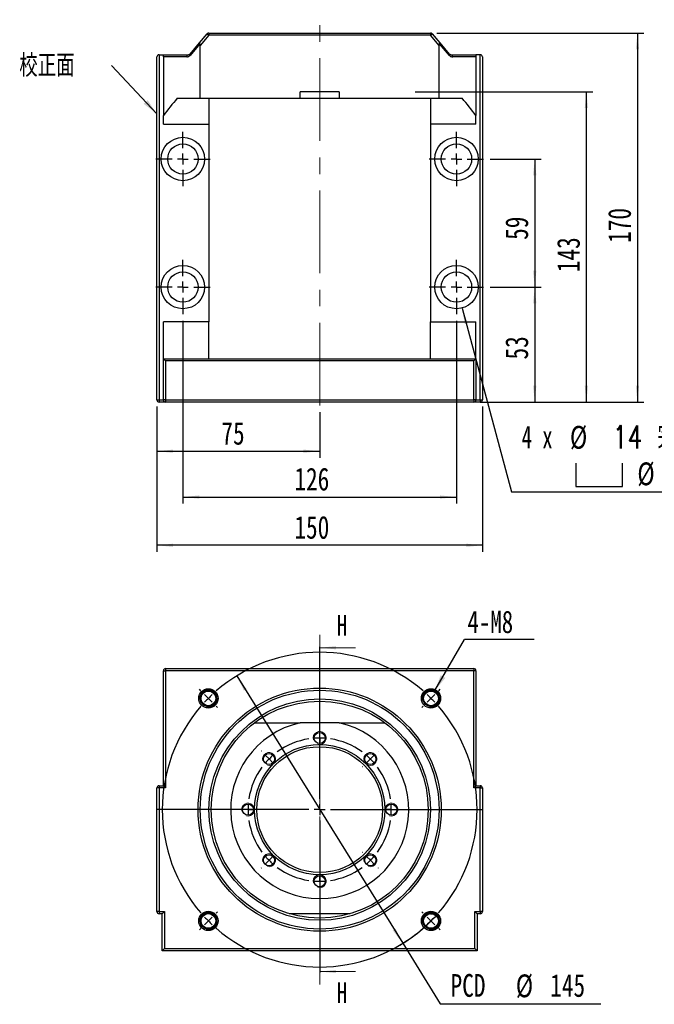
# Model space of a CAD drawing. Header units: millimetres. Extents: x 26 to 277, y 9 to 194.
# Tile 1 of 6: x 26 to 123, y 22 to 173. Entities that reach past the tile are written whole.
import ezdxf

# ---------------------------------------------------------------- set-up
doc = ezdxf.new("R2010")
doc.units = ezdxf.units.MM
doc.linetypes.add('CENTER', pattern=[10.16, 6.35, -1.27, 1.27, -1.27])
doc.linetypes.add('CENTERX2', pattern=[20.32, 12.7, -2.54, 2.54, -2.54])
doc.layers.add('FORMAT', color=7, linetype='Continuous')
doc.styles.add('SLDTEXTSTYLE0', font='TXT', dxfattribs={"width": 0.75})
doc.styles.add('SLDTEXTSTYLE1', font='TXT', dxfattribs={"width": 0.666667})
doc.styles.add('SLDTEXTSTYLE2', font='TXT', dxfattribs={"width": 0.75, "bigfont": 'bigfont'})
doc.dimstyles.new('SLDDIMSTYLE0', dxfattribs={"dimtxt": 3.5, "dimasz": 2.5, "dimexe": 0, "dimexo": 0.0625, "dimgap": 0.875, "dimtad": 0, "dimtih": 1, "dimtoh": 1, "dimlfac": 3, "dimrnd": 1e-09, "dimzin": 12, "dimdsep": 46, "dimtxsty": 'SLDTEXTSTYLE0', "dimsah": 1, "dimcen": 0, "dimadec": 0, "dimazin": 3, "dimtfac": 1, "dimtmove": 0, "dimatfit": 3, "dimfxl": 0, "dimfrac": 2, "dimtolj": 1, "dimtzin": 12, "dimarcsym": 0})
doc.dimstyles.new('SLDDIMSTYLE1', dxfattribs={"dimtxt": 0.18, "dimasz": 2.5, "dimexe": 0, "dimexo": 0.0625, "dimgap": 0, "dimtad": 0, "dimtih": 1, "dimtoh": 1, "dimdec": 0, "dimrnd": 1e-09, "dimzin": 0, "dimdsep": 46, "dimtxsty": 'Standard', "dimsah": 1, "dimcen": 0.09, "dimadec": 0, "dimazin": 0, "dimtfac": 2.5, "dimtdec": 0, "dimtofl": 0, "dimtmove": 0, "dimatfit": 3, "dimfxl": 0, "dimfrac": 2, "dimtolj": 1, "dimtzin": 0, "dimarcsym": 0})
doc.dimstyles.new('SLDDIMSTYLE2', dxfattribs={"dimtxt": 3.5, "dimasz": 2.5, "dimexe": 0, "dimexo": 0.0625, "dimgap": 0.875, "dimtad": 1, "dimlfac": 3, "dimrnd": 1e-09, "dimzin": 12, "dimdsep": 46, "dimtxsty": 'SLDTEXTSTYLE0', "dimsah": 1, "dimcen": 0.09, "dimadec": 0, "dimazin": 3, "dimtfac": 1, "dimtofl": 0, "dimtmove": 0, "dimatfit": 3, "dimfxl": 0, "dimfrac": 2, "dimtolj": 1, "dimtzin": 12, "dimarcsym": 0})
doc.dimstyles.new('SLDDIMSTYLE3', dxfattribs={"dimtxt": 3.5, "dimasz": 2.5, "dimexe": 0, "dimexo": 0.0625, "dimgap": 0.875, "dimtad": 0, "dimtih": 1, "dimtoh": 1, "dimdec": 6, "dimlfac": 3, "dimrnd": 1e-09, "dimzin": 12, "dimdsep": 46, "dimtxsty": 'SLDTEXTSTYLE0', "dimsah": 1, "dimcen": 0, "dimadec": 0, "dimazin": 3, "dimtfac": 1, "dimtofl": 0, "dimtmove": 0, "dimatfit": 3, "dimfxl": 0, "dimfrac": 2, "dimtolj": 1, "dimtzin": 12, "dimarcsym": 0})

# ---------------------------------------------------------------- blocks, each defined once
blk = doc.blocks.new('_D')
at = {"layer": 'FORMAT', "color": 7}
for p, q in [((58.99, 72.14), (84.48, 31.08)), ((84.48, 31.08), (90.24, 21.79)), ((90.24, 21.79), (114.89, 21.79))]:
    blk.add_line(p, q, dxfattribs=at)
blk.add_arc((71.73, 51.61), 24.17, 299.4591, 317.2909, dxfattribs=at)
for points in [[(58.99, 72.14), (60.09, 69.89), (60.52, 70.15)], [(84.48, 31.08), (83.37, 33.33), (82.94, 33.07)]]:
    blk.add_solid(points, dxfattribs=at)
at = {"layer": 'FORMAT', "color": 7, "char_height": 3.5, "attachment_point": 1, "style": 'SLDTEXTSTYLE0'}
for s, insert in [('PCD', (91.83, 26.36)), ('%%c', (101.85, 26.3)), ('145', (107.13, 26.36))]:
    blk.add_mtext(s, dxfattribs=dict(at, insert=insert))
blk = doc.blocks.new('SW_NOTE_0')
at = {"layer": 'FORMAT', "color": 0}
blk.add_line((10.7, 0), (0, 0), dxfattribs=at)
at = {"layer": 'FORMAT', "color": 0, "insert": (0.45, 4.43), "char_height": 3.44, "attachment_point": 1, "style": 'SLDTEXTSTYLE0'}
blk.add_mtext('4-M8', dxfattribs=at)
blk = doc.blocks.new('SW_CENTERMARKSYMBOL_0')
at = {"layer": 'FORMAT', "color": 0}
for p, q in [((17.09, -15.42), (17.09, 7.91)), ((-1.18, 1.18), (-1.39, 1.39)), ((0, 0), (-0.59, 0.59)), ((0, 0), (0.59, -0.59)), ((34.18, 0), (34.77, 0.59)), ((35.36, 1.18), (35.57, 1.39)), ((1.18, -1.18), (1.39, -1.39)), ((33, -1.18), (32.79, -1.39)), ((34.18, 0), (33.59, -0.59)), ((17.09, -4.42), (17.09, -4.41)), ((17.09, -6.09), (17.09, -5.26)), ((17.09, -6.09), (17.09, -6.92)), ((8.13, -8.13), (8.12, -8.12)), ((9.31, -9.31), (8.72, -8.72)), ((17.09, -7.76), (17.09, -7.77)), ((24.87, -9.31), (25.46, -8.72)), ((26.05, -8.13), (26.06, -8.12)), ((9.31, -9.31), (9.9, -9.9)), ((10.49, -10.49), (10.5, -10.5)), ((23.69, -10.49), (23.68, -10.5)), ((24.87, -9.31), (24.28, -9.9)), ((17.09, -17.09), (17.09, -16.26)), ((15.42, -17.09), (-7.91, -17.09)), ((4.42, -17.09), (4.41, -17.09)), ((6.09, -17.09), (5.26, -17.09)), ((6.09, -17.09), (6.92, -17.09)), ((7.76, -17.09), (7.77, -17.09)), ((17.09, -17.09), (16.26, -17.09)), ((17.09, -17.09), (17.09, -17.92)), ((17.09, -17.09), (17.92, -17.09)), ((18.76, -17.09), (42.09, -17.09)), ((26.42, -17.09), (26.41, -17.09)), ((28.09, -17.09), (27.26, -17.09)), ((28.09, -17.09), (28.92, -17.09)), ((29.76, -17.09), (29.77, -17.09)), ((17.09, -18.76), (17.09, -42.09)), ((10.49, -23.69), (10.5, -23.68)), ((23.69, -23.69), (23.68, -23.68)), ((9.31, -24.87), (8.72, -25.46)), ((9.31, -24.87), (9.9, -24.28)), ((24.87, -24.87), (24.28, -24.28)), ((24.87, -24.87), (25.46, -25.46)), ((8.13, -26.05), (8.12, -26.06)), ((17.09, -26.42), (17.09, -26.41)), ((26.05, -26.05), (26.06, -26.06)), ((17.09, -28.09), (17.09, -27.26)), ((17.09, -28.09), (17.09, -28.92)), ((17.09, -29.76), (17.09, -29.77)), ((1.18, -33), (1.39, -32.79)), ((33, -33), (32.79, -32.79)), ((0, -34.18), (-0.59, -34.77)), ((0, -34.18), (0.59, -33.59)), ((34.18, -34.18), (33.59, -33.59)), ((34.18, -34.18), (34.77, -34.77)), ((-1.18, -35.36), (-1.39, -35.57)), ((35.36, -35.36), (35.57, -35.57))]:
    blk.add_line(p, q, dxfattribs=at)
for radius, start, end in [(24.17, 48.9514, 131.0486), (24.17, 135, 136.9757), (24.17, 133.0243, 135), (24.17, 45, 46.9757), (24.17, 138.9514, 221.0486), (24.17, 43.0243, 45), (24.17, 318.9514, 41.0486), (11, 98.6812, 126.3188), (11, 90, 94.3406), (11, 85.6594, 90), (11, 53.6812, 81.3188), (11, 130.6594, 135), (11, 45, 49.3406), (11, 143.6812, 171.3188), (11, 135, 139.3406), (11, 40.6594, 45), (11, 8.6812, 36.3188), (11, 175.6594, 180), (11, 0, 4.3406), (11, 180, 184.3406), (11, 355.6594, 0), (11, 188.6812, 216.3188), (11, 323.6812, 351.3188), (11, 220.6594, 225), (11, 225, 229.3406), (11, 310.6594, 315), (11, 315, 319.3406), (11, 233.6812, 261.3188), (11, 278.6812, 306.3188), (11, 265.6594, 270), (11, 270, 274.3406), (24.17, 223.0243, 225), (24.17, 225, 226.9757), (24.17, 313.0243, 315), (24.17, 315, 316.9757), (24.17, 228.9514, 311.0486)]:
    blk.add_arc((17.09, -17.09), radius, start, end, dxfattribs=at)
blk = doc.blocks.new('_D_1')
at = {"layer": 'FORMAT', "color": 7}
for p, q in [((97.9, 131.87), (105.75, 131.87)), ((104.75, 131.87), (104.75, 114.21)), ((96.4, 114.21), (105.75, 114.21))]:
    blk.add_line(p, q, dxfattribs=at)
for points in [[(104.75, 131.87), (104.5, 129.37), (105, 129.37)], [(104.75, 114.21), (105, 116.71), (104.5, 116.71)]]:
    blk.add_solid(points, dxfattribs=at)
at = {"layer": 'FORMAT', "color": 7, "insert": (100.23, 120.75), "char_height": 3.5, "attachment_point": 1, "rotation": 90, "style": 'SLDTEXTSTYLE0'}
blk.add_mtext('53', dxfattribs=at)
blk = doc.blocks.new('_D_2')
at = {"layer": 'FORMAT', "color": 7}
for p, q in [((97.9, 151.54), (105.75, 151.54)), ((104.75, 151.54), (104.75, 131.87)), ((97.9, 131.87), (105.75, 131.87))]:
    blk.add_line(p, q, dxfattribs=at)
for points in [[(104.75, 151.54), (104.5, 149.04), (105, 149.04)], [(104.75, 131.87), (105, 134.37), (104.5, 134.37)]]:
    blk.add_solid(points, dxfattribs=at)
at = {"layer": 'FORMAT', "color": 7, "insert": (100.23, 139.12), "char_height": 3.5, "attachment_point": 1, "rotation": 90, "style": 'SLDTEXTSTYLE0'}
blk.add_mtext('59', dxfattribs=at)
blk = doc.blocks.new('_D_3')
at = {"layer": 'FORMAT', "color": 7}
for p, q in [((89.74, 170.87), (121.52, 170.87)), ((120.52, 170.87), (120.52, 114.21)), ((96.4, 114.21), (121.52, 114.21))]:
    blk.add_line(p, q, dxfattribs=at)
for points in [[(120.52, 170.87), (120.27, 168.37), (120.77, 168.37)], [(120.52, 114.21), (120.77, 116.71), (120.27, 116.71)]]:
    blk.add_solid(points, dxfattribs=at)
at = {"layer": 'FORMAT', "color": 7, "insert": (116.01, 138.66), "char_height": 3.5, "attachment_point": 1, "rotation": 90, "style": 'SLDTEXTSTYLE0'}
blk.add_mtext('170', dxfattribs=at)
blk = doc.blocks.new('_D_4')
at = {"layer": 'FORMAT', "color": 7}
for p, q in [((46.73, 113.54), (46.73, 105.66)), ((71.73, 112.67), (71.73, 105.66)), ((46.73, 106.66), (71.73, 106.66))]:
    blk.add_line(p, q, dxfattribs=at)
for points in [[(46.73, 106.66), (49.23, 106.41), (49.23, 106.91)], [(71.73, 106.66), (69.23, 106.91), (69.23, 106.41)]]:
    blk.add_solid(points, dxfattribs=at)
at = {"layer": 'FORMAT', "color": 7, "insert": (56.64, 111.17), "char_height": 3.5, "attachment_point": 1, "style": 'SLDTEXTSTYLE0'}
blk.add_mtext('75', dxfattribs=at)
blk = doc.blocks.new('_D_5')
at = {"layer": 'FORMAT', "color": 7}
for p, q in [((50.73, 126.71), (50.73, 98.62)), ((92.73, 126.71), (92.73, 98.62)), ((50.73, 99.62), (92.73, 99.62))]:
    blk.add_line(p, q, dxfattribs=at)
for points in [[(50.73, 99.62), (53.23, 99.37), (53.23, 99.87)], [(92.73, 99.62), (90.23, 99.87), (90.23, 99.37)]]:
    blk.add_solid(points, dxfattribs=at)
at = {"layer": 'FORMAT', "color": 7, "insert": (67.85, 104.13), "char_height": 3.5, "attachment_point": 1, "style": 'SLDTEXTSTYLE0'}
blk.add_mtext('126', dxfattribs=at)
blk = doc.blocks.new('_D_6')
at = {"layer": 'FORMAT', "color": 7}
for p, q in [((46.73, 113.54), (46.73, 91.21)), ((96.73, 113.54), (96.73, 91.21)), ((96.73, 92.21), (46.73, 92.21))]:
    blk.add_line(p, q, dxfattribs=at)
for points in [[(46.73, 92.21), (49.23, 91.96), (49.23, 92.46)], [(96.73, 92.21), (94.23, 92.46), (94.23, 91.96)]]:
    blk.add_solid(points, dxfattribs=at)
at = {"layer": 'FORMAT', "color": 7, "insert": (67.85, 96.72), "char_height": 3.5, "attachment_point": 1, "style": 'SLDTEXTSTYLE0'}
blk.add_mtext('150', dxfattribs=at)
blk = doc.blocks.new('SW_SYMBOL_HOLE_SPOT')
at = {"layer": 'FORMAT', "color": 0}
for p, q in [((0, 875), (0, 75)), ((1600, 75), (1600, 875)), ((0, 75), (1600, 75))]:
    blk.add_line(p, q, dxfattribs=at)
blk = doc.blocks.new('_D_7')
at = {"layer": 'FORMAT'}
for p, q in [((93.59, 128.65), (101.16, 100.43)), ((101.16, 100.43), (141.86, 100.43))]:
    blk.add_line(p, q, dxfattribs=at)
blk.add_solid([(93.59, 128.65), (94, 126.18), (94.48, 126.3)], dxfattribs=at)
at = {"layer": 'FORMAT', "xscale": 0.004470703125, "yscale": 0.004470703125, "zscale": 0.004470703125}
blk.add_blockref('SW_SYMBOL_HOLE_SPOT', (111.06, 100.91), dxfattribs=at)
at = {"layer": 'FORMAT', "char_height": 3.5, "attachment_point": 1}
for s, insert, style in [('4 x', (102.74, 110.6), 'SLDTEXTSTYLE1'), ('%%c', (110.16, 110.55), 'SLDTEXTSTYLE0'), ('14 \\M+18AAE\\M+19153\\M+18AD1\\M+190FA', (116.75, 110.6), 'SLDTEXTSTYLE2'), ('%%c', (120.51, 104.94), 'SLDTEXTSTYLE0'), ('20', (127.1, 104.99), 'SLDTEXTSTYLE0')]:
    blk.add_mtext(s, dxfattribs=dict(at, insert=insert, style=style))
blk = doc.blocks.new('_D_8')
at = {"layer": 'FORMAT', "color": 7}
for p, q in [((86.4, 161.87), (113.68, 161.87)), ((112.68, 114.21), (112.68, 161.87)), ((96.4, 114.21), (113.68, 114.21))]:
    blk.add_line(p, q, dxfattribs=at)
for points in [[(112.68, 161.87), (112.43, 159.37), (112.93, 159.37)], [(112.68, 114.21), (112.93, 116.71), (112.43, 116.71)]]:
    blk.add_solid(points, dxfattribs=at)
at = {"layer": 'FORMAT', "color": 7, "insert": (108.17, 134.16), "char_height": 3.5, "attachment_point": 1, "rotation": 90, "style": 'SLDTEXTSTYLE0'}
blk.add_mtext('143', dxfattribs=at)
blk = doc.blocks.new('SW_NOTE_1')
at = {"layer": 'FORMAT', "color": 0, "insert": (-14.14, 1.73), "char_height": 3.4396, "attachment_point": 1, "style": 'SLDTEXTSTYLE2'}
blk.add_mtext('\\M+18D5A\\M+190B3\\M+196CA', dxfattribs=at)
blk = doc.blocks.new('SW_CENTERMARKSYMBOL_1')
at = {"layer": 'FORMAT', "color": 0}
for p, q in [((0, 1.67), (0, 4.17)), ((-1.67, 0), (-4.17, 0)), ((0, 0), (-0.83, 0)), ((0, 0), (0, 0.83)), ((0, 0), (0, -0.83)), ((0, 0), (0.83, 0)), ((1.67, 0), (4.17, 0)), ((0, -1.67), (0, -4.17))]:
    blk.add_line(p, q, dxfattribs=at)
blk = doc.blocks.new('SW_CENTERMARKSYMBOL_2')
at = {"layer": 'FORMAT', "color": 0}
for p, q in [((0, 1.67), (0, 4.17)), ((-1.67, 0), (-4.17, 0)), ((0, 0), (-0.83, 0)), ((0, 0), (0, 0.83)), ((0, 0), (0, -0.83)), ((0, 0), (0.83, 0)), ((1.67, 0), (4.17, 0)), ((0, -1.67), (0, -4.17))]:
    blk.add_line(p, q, dxfattribs=at)
blk = doc.blocks.new('SW_CENTERMARKSYMBOL_3')
at = {"layer": 'FORMAT', "color": 0}
for p, q in [((0, 1.67), (0, 4.17)), ((-1.67, 0), (-4.17, 0)), ((0, 0), (-0.83, 0)), ((0, 0), (0, 0.83)), ((0, 0), (0, -0.83)), ((0, 0), (0.83, 0)), ((1.67, 0), (4.17, 0)), ((0, -1.67), (0, -4.17))]:
    blk.add_line(p, q, dxfattribs=at)
blk = doc.blocks.new('SW_CENTERMARKSYMBOL_4')
at = {"layer": 'FORMAT', "color": 0}
for p, q in [((0, 1.67), (0, 4.17)), ((-1.67, 0), (-4.17, 0)), ((0, 0), (-0.83, 0)), ((0, 0), (0, 0.83)), ((0, 0), (0, -0.83)), ((0, 0), (0.83, 0)), ((1.67, 0), (4.17, 0)), ((0, -1.67), (0, -4.17))]:
    blk.add_line(p, q, dxfattribs=at)

msp = doc.modelspace()

# ---------------------------------------------------------------- linework, layer by layer
at = {"color": 7, "linetype": 'Continuous', "lineweight": 25}
for p, q in [((51.82989013, 167.65880154), (53.29970129, 169.38765703)), ((53.29970129, 169.38765703), (54.4641077, 170.75728225)), ((54.71806689, 170.54137523), (53.39672515, 168.98715589)), ((54.4641077, 170.75728225), (54.71806689, 170.54137523)), ((54.71806689, 170.87470856), (88.74205007, 170.87470856)), ((54.71806689, 170.87470856), (54.71806689, 170.54137523)), ((88.74205007, 170.54137523), (54.71806689, 170.54137523)), ((88.74205007, 170.87470856), (88.74205007, 170.54137523)), ((88.74205007, 170.54137523), (88.99600926, 170.75728225)), ((90.06339181, 168.98715589), (88.74205007, 170.54137523)), ((88.99600926, 170.75728225), (90.16041568, 169.38765703)), ((90.16041568, 169.38765703), (91.63022683, 167.65880154)), ((53.34414831, 169.2275299), (51.8192908, 167.44289452)), ((53.39672515, 160.87470856), (53.39672515, 168.98715589)), ((90.06339181, 160.87470856), (90.06339181, 168.98715589)), ((91.64082617, 167.44289452), (90.11596865, 169.2275299)), ((46.73005848, 114.54137523), (46.73005848, 167.2080419)), ((47.06339181, 167.54137523), (47.06339181, 114.54137523)), ((47.06339181, 167.54137523), (47.73005848, 167.54137523)), ((47.73005848, 167.54137523), (51.57593095, 167.54137523)), ((47.73005848, 167.2080419), (47.73005848, 158.23886351)), ((51.30882007, 167.2080419), (47.73005848, 167.2080419)), ((91.88418602, 167.54137523), (95.73005848, 167.54137523)), ((95.73005848, 167.2080419), (92.15129689, 167.2080419)), ((96.39672515, 167.54137523), (95.73005848, 167.54137523)), ((95.73005848, 167.2080419), (95.73005848, 158.23886351)), ((96.39672515, 114.54137523), (96.39672515, 167.54137523)), ((96.73005848, 167.2080419), (96.73005848, 114.54137523)), ((74.73005848, 161.87470856), (68.73005848, 161.87470856)), ((68.73005848, 160.87470856), (68.73005848, 161.87470856)), ((74.73005848, 161.87470856), (74.73005848, 160.87470856)), ((49.86366394, 160.87470856), (53.39672515, 160.87470856)), ((53.39672515, 160.87470856), (68.73005848, 160.87470856)), ((54.73005848, 160.87470856), (54.73005848, 156.87470856)), ((68.73005848, 160.87470856), (74.73005848, 160.87470856)), ((74.73005848, 160.87470856), (90.06339181, 160.87470856)), ((88.73005848, 160.87470856), (88.73005848, 156.87470856)), ((90.06339181, 160.87470856), (93.59645302, 160.87470856)), ((47.73005848, 156.87470856), (47.73005848, 158.23886351)), ((95.73005848, 156.87470856), (95.73005848, 158.23886351)), ((47.73005848, 156.87470856), (54.73005848, 156.87470856)), ((54.73005848, 156.87470856), (54.73005848, 126.54137523)), ((95.73005848, 156.87470856), (88.73005848, 156.87470856)), ((88.73005848, 156.87470856), (88.73005848, 126.54137523)), ((54.73005848, 126.54137523), (47.73005848, 126.54137523)), ((47.73005848, 120.87470856), (47.73005848, 126.54137523)), ((54.73005848, 120.87470856), (54.73005848, 126.54137523)), ((88.73005848, 126.54137523), (95.73005848, 126.54137523)), ((88.73005848, 120.87470856), (88.73005848, 126.54137523)), ((95.73005848, 120.87470856), (95.73005848, 126.54137523)), ((47.73005848, 114.54137523), (47.73005848, 120.87470856)), ((47.73005848, 120.87470856), (48.06339181, 120.54137523)), ((47.73005848, 120.87470856), (95.73005848, 120.87470856)), ((48.06339181, 120.54137523), (48.06339181, 114.54137523)), ((95.39672515, 120.54137523), (48.06339181, 120.54137523)), ((95.73005848, 120.87470856), (95.39672515, 120.54137523)), ((95.39672515, 114.54137523), (95.39672515, 120.54137523)), ((95.73005848, 120.87470856), (95.73005848, 114.54137523)), ((46.73005848, 114.54137523), (47.06339181, 114.54137523)), ((47.06339181, 114.54137523), (47.73005848, 114.54137523)), ((47.06339181, 114.54137523), (47.06339181, 114.2080419)), ((48.06339181, 114.2080419), (47.06339181, 114.2080419)), ((48.06339181, 114.54137523), (47.73005848, 114.54137523)), ((48.06339181, 114.54137523), (95.39672515, 114.54137523)), ((48.06339181, 114.54137523), (48.06339181, 114.2080419)), ((95.39672515, 114.2080419), (48.06339181, 114.2080419)), ((95.73005848, 114.54137523), (95.39672515, 114.54137523)), ((95.39672515, 114.54137523), (95.39672515, 114.2080419)), ((96.39672515, 114.2080419), (95.39672515, 114.2080419)), ((95.73005848, 114.54137523), (96.39672515, 114.54137523)), ((96.39672515, 114.54137523), (96.73005848, 114.54137523)), ((96.39672515, 114.54137523), (96.39672515, 114.2080419)), ((47.73005848, 72.94288568), (48.06339181, 72.94288568)), ((47.73005848, 55.27621901), (47.73005848, 72.94288568)), ((48.06339181, 73.27621901), (48.06339181, 72.94288568)), ((48.06339181, 73.27621901), (95.39672515, 73.27621901)), ((48.06339181, 72.94288568), (48.06339181, 54.94288568)), ((95.39672515, 72.94288568), (48.06339181, 72.94288568)), ((95.39672515, 73.27621901), (95.39672515, 72.94288568)), ((95.39672515, 54.94288568), (95.39672515, 72.94288568)), ((95.73005848, 72.94288568), (95.39672515, 72.94288568)), ((95.73005848, 72.94288568), (95.73005848, 55.27621901)), ((61.73005848, 64.94288568), (68.73005848, 64.94288568)), ((74.73005848, 64.94288568), (68.73005848, 64.94288568)), ((74.73005848, 64.94288568), (81.73005848, 64.94288568)), ((46.73005848, 35.94288568), (46.73005848, 54.94288568)), ((47.06339181, 54.94288568), (46.73005848, 54.94288568)), ((47.06339181, 55.27621901), (47.06339181, 54.94288568)), ((47.06339181, 55.27621901), (47.73005848, 55.27621901)), ((47.06339181, 54.94288568), (47.06339181, 35.94288568)), ((48.06339181, 54.94288568), (47.06339181, 54.94288568)), ((47.73005848, 55.27621901), (48.06339181, 54.94288568)), ((95.73005848, 55.27621901), (95.39672515, 54.94288568)), ((96.39672515, 54.94288568), (95.39672515, 54.94288568)), ((95.73005848, 55.27621901), (96.39672515, 55.27621901)), ((96.39672515, 55.27621901), (96.39672515, 54.94288568)), ((96.39672515, 35.94288568), (96.39672515, 54.94288568)), ((96.39672515, 54.94288568), (96.73005848, 54.94288568)), ((96.73005848, 54.94288568), (96.73005848, 35.94288568)), ((47.06339181, 35.94288568), (46.73005848, 35.94288568)), ((47.06339181, 35.94288568), (47.06339181, 35.60955234)), ((47.06339181, 35.94288568), (47.89672515, 35.94288568)), ((47.56339181, 35.60955234), (47.06339181, 35.60955234)), ((47.89672515, 35.94288568), (47.56339181, 35.60955234)), ((47.56339181, 29.94288568), (47.56339181, 35.60955234)), ((47.89672515, 35.94288568), (47.89672515, 30.27621901)), ((54.73005848, 35.60955234), (54.32573374, 35.60955234)), ((54.73005848, 35.60955234), (54.73005848, 35.65101785)), ((54.95755547, 35.60955234), (54.73005848, 35.60955234)), ((76.39672515, 35.60955234), (67.06339181, 35.60955234)), ((88.73005848, 35.60955234), (88.5025615, 35.60955234)), ((88.73005848, 35.65101785), (88.73005848, 35.60955234)), ((88.73005848, 35.60955234), (89.13438322, 35.60955234)), ((95.56339181, 35.94288568), (96.39672515, 35.94288568)), ((95.56339181, 30.27621901), (95.56339181, 35.94288568)), ((95.56339181, 35.94288568), (95.89672515, 35.60955234)), ((96.39672515, 35.60955234), (95.89672515, 35.60955234)), ((95.89672515, 35.60955234), (95.89672515, 29.94288568)), ((96.39672515, 35.94288568), (96.39672515, 35.60955234)), ((96.73005848, 35.94288568), (96.39672515, 35.94288568)), ((47.89672515, 30.27621901), (47.56339181, 29.94288568)), ((47.89672515, 30.27621901), (95.56339181, 30.27621901)), ((95.56339181, 30.27621901), (95.89672515, 29.94288568)), ((95.89672515, 29.94288568), (47.56339181, 29.94288568))]:
    msp.add_line(p, q, dxfattribs=at)
at = {"color": 7, "linetype": 'CENTER', "lineweight": 18}
msp.add_line((71.73005848, 78.47621901), (71.73005848, 24.74288568), dxfattribs=at)
at = {"color": 7, "linetype": 'Continuous', "lineweight": 18}
for p, q in [((77.23005848, 76.47621901), (71.73005848, 76.47621901)), ((77.23005848, 26.74288568), (71.73005848, 26.74288568))]:
    msp.add_line(p, q, dxfattribs=at)
at = {"color": 7, "linetype": 'Continuous', "lineweight": 25}
for centre, radius in [((50.73005848, 151.54137523), 3.33333333), ((92.73005848, 151.54137523), 3.33333333), ((50.73005848, 151.54137523), 2.33333333), ((92.73005848, 151.54137523), 2.33333333), ((50.73005848, 131.87470856), 3.33333333), ((92.73005848, 131.87470856), 3.33333333), ((50.73005848, 131.87470856), 2.33333333), ((92.73005848, 131.87470856), 2.33333333), ((71.73005848, 51.60955234), 18.66666667), ((54.6416446, 68.69796622), 1.47973785), ((71.73005848, 51.60955234), 18.33333333), ((54.6416446, 68.69796622), 1.24403559), ((54.6416446, 68.69796622), 1.13333333), ((88.81847236, 68.69796622), 1.47973785), ((88.81847236, 68.69796622), 1.24403559), ((88.81847236, 68.69796622), 1.13333333), ((71.73005848, 51.60955234), 17), ((71.73005848, 51.60955234), 16.66666667), ((71.73005848, 62.60955234), 0.85), ((71.73005848, 51.60955234), 10), ((71.73005848, 51.60955234), 9.66666667), ((63.95188389, 59.38772694), 0.85), ((79.50823307, 59.38772694), 0.85), ((60.73005848, 51.60955234), 0.85), ((82.73005848, 51.60955234), 0.85), ((63.95188389, 43.83137775), 0.85), ((79.50823307, 43.83137775), 0.85), ((71.73005848, 40.60955234), 0.85), ((54.6416446, 34.52113847), 1.47973785), ((54.6416446, 34.52113847), 1.24403559), ((54.6416446, 34.52113847), 1.13333333), ((88.81847236, 34.52113847), 1.47973785), ((88.81847236, 34.52113847), 1.24403559), ((88.81847236, 34.52113847), 1.13333333)]:
    msp.add_circle(centre, radius, dxfattribs=at)
for centre, radius, start, end in [((54.71806689, 170.54137523), 0.33333333, 90, 139.63), ((88.74205007, 170.54137523), 0.33333333, 40.37, 90), ((47.06339181, 167.2080419), 0.33333333, 90, 180), ((51.61314666, 167.23786406), 0.3057843, 96.9905584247, 185.5967711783), ((51.99808332, 167.54233089), 0.20458338, 145.2981209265, 209.080848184), ((91.46203364, 167.54233089), 0.20458338, 330.919151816, 34.7018790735), ((91.8469703, 167.23786406), 0.3057843, 354.4032288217, 83.0094415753), ((96.39672515, 167.2080419), 0.33333333, 0, 90), ((47.06339181, 114.54137523), 0.33333333, 180, 270), ((48.06339181, 114.54137523), 0.33333333, 180, 270), ((95.39672515, 114.54137523), 0.33333333, 270, 0), ((96.39672515, 114.54137523), 0.33333333, 270, 0), ((48.06339181, 72.94288568), 0.33333333, 90, 180), ((95.39672515, 72.94288568), 0.33333333, 0, 90), ((71.73005848, 51.60955234), 13.66666667, 102.6803834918, 77.3196165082), ((47.06339181, 54.94288568), 0.33333333, 90, 180), ((96.39672515, 54.94288568), 0.33333333, 0, 90), ((47.06339181, 35.94288568), 0.33333333, 180, 270), ((96.39672515, 35.94288568), 0.33333333, 270, 0)]:
    msp.add_arc(centre, radius, start, end, dxfattribs=at)
at = {"color": 7, "linetype": 'Continuous', "lineweight": 18}
for centre, radius in [((54.6416446, 68.69796622), 1.33333333), ((88.81847236, 68.69796622), 1.33333333), ((71.73005848, 62.60955234), 1), ((63.95188389, 59.38772694), 1), ((79.50823307, 59.38772694), 1), ((60.73005848, 51.60955234), 1), ((82.73005848, 51.60955234), 1), ((63.95188389, 43.83137775), 1), ((79.50823307, 43.83137775), 1), ((71.73005848, 40.60955234), 1), ((54.6416446, 34.52113847), 1.33333333), ((88.81847236, 34.52113847), 1.33333333)]:
    msp.add_arc(centre, radius, 255, 195, dxfattribs=at)
at = {"color": 7, "linetype": 'Continuous', "lineweight": 25}
for centre, start_param, end_param in [((104.7309951, 130.57993894), 2.5374861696, 2.5963742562), ((38.72912187, 130.57993894), 0.5452183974, 0.6041064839)]:
    msp.add_ellipse(centre, major_axis=(66.66666667, 0), ratio=0.8, start_param=start_param, end_param=end_param, dxfattribs=at)
for points, knots in [([(53.34414831, 169.2275299), (53.3310247, 169.24588066), (53.32030183, 169.26318019), (53.30329793, 169.29583582), (53.29705066, 169.31125578), (53.2858518, 169.35236496), (53.28819524, 169.37412313), (53.29970129, 169.38765703)], [0, 0, 0, 0, 0.25, 0.25, 0.5, 0.5, 1, 1, 1, 1]), ([(90.11596865, 169.2275299), (90.12909178, 169.24587998), (90.13981534, 169.26318032), (90.15682081, 169.29583949), (90.16306689, 169.31125739), (90.17426524, 169.35236633), (90.17192253, 169.37412217), (90.16041568, 169.38765703)], [0, 0, 0, 0, 0.25, 0.25, 0.5, 0.5, 1, 1, 1, 1]), ([(53.39672515, 168.98715589), (53.39672515, 169.03085945), (53.3939609, 169.07396347), (53.37826822, 169.15796503), (53.36512777, 169.1981943), (53.34414831, 169.2275299)], [0, 0, 0, 0, 0.5, 0.5, 1, 1, 1, 1]), ([(90.11596865, 169.2275299), (90.09497232, 169.19817072), (90.0819209, 169.15809835), (90.06628244, 169.0748897), (90.06339181, 169.03090555), (90.06339181, 168.98715589)], [0, 0, 0, 0, 0.5, 0.5, 1, 1, 1, 1]), ([(47.73005848, 167.2080419), (47.73005848, 167.24158404), (47.73005848, 167.27415291), (47.73005848, 167.33143851), (47.73005848, 167.35666013), (47.73005848, 167.39990563), (47.73005848, 167.41857461), (47.73005848, 167.45062019), (47.73005848, 167.46415993), (47.73005848, 167.49932193), (47.73005848, 167.51541837), (47.73005848, 167.53636979), (47.73005848, 167.54137523), (47.73005848, 167.54137523)], [0, 0, 0, 0, 0.125, 0.125, 0.25, 0.25, 0.375, 0.375, 0.5, 0.5, 0.75, 0.75, 1, 1, 1, 1]), ([(51.30882007, 167.2080419), (51.39829579, 167.2080419), (51.48640184, 167.22511408), (51.61600693, 167.28039444), (51.65913706, 167.30414524), (51.74220842, 167.36374042), (51.78200959, 167.39926201), (51.8192908, 167.44289452)], [0, 0, 0, 0, 0.5, 0.5, 0.75, 0.75, 1, 1, 1, 1]), ([(51.82989013, 167.65880154), (51.80965964, 167.63500556), (51.78884897, 167.61694334), (51.74664061, 167.58724517), (51.72529692, 167.57582178), (51.66138847, 167.54922786), (51.61867356, 167.54137523), (51.57593095, 167.54137523)], [0, 0, 0, 0, 0.25, 0.25, 0.5, 0.5, 1, 1, 1, 1]), ([(91.88418602, 167.54137523), (91.84144338, 167.54137523), (91.79872851, 167.54922787), (91.73482025, 167.57582168), (91.71347673, 167.58724493), (91.6712681, 167.61694324), (91.65045734, 167.63500554), (91.63022683, 167.65880154)], [0, 0, 0, 0, 0.5, 0.5, 0.75, 0.75, 1, 1, 1, 1]), ([(91.64082617, 167.44289452), (91.67792855, 167.39947129), (91.7175276, 167.36408291), (91.80016713, 167.30466011), (91.84310974, 167.28090365), (91.97275621, 167.22536077), (92.06209057, 167.2080419), (92.15129689, 167.2080419)], [0, 0, 0, 0, 0.25, 0.25, 0.5, 0.5, 1, 1, 1, 1]), ([(95.73005848, 167.54137523), (95.73005848, 167.54137523), (95.73005848, 167.53636949), (95.73005848, 167.51543856), (95.73005848, 167.49942897), (95.73005848, 167.45234425), (95.73005848, 167.42161134), (95.73005848, 167.35638813), (95.73005848, 167.33130391), (95.73005848, 167.27372591), (95.73005848, 167.2414962), (95.73005848, 167.2080419)], [0, 0, 0, 0, 0.25, 0.25, 0.5, 0.5, 0.75, 0.75, 0.875, 0.875, 1, 1, 1, 1])]:
    msp.add_open_spline(points, degree=3, knots=knots, dxfattribs=at)
at = {"color": 7, "linetype": 'Continuous', "lineweight": 18}
for points in [[(71.73005848, 76.47621901), (74.23005848, 76.22621901), (74.23005848, 76.72621901)], [(71.73005848, 26.74288568), (74.23005848, 26.49288568), (74.23005848, 26.99288568)]]:
    msp.add_solid(points, dxfattribs=at)
at = {"layer": 'FORMAT', "color": 7, "linetype": 'CENTERX2', "lineweight": 18}
msp.add_line((71.73005848, 113.67330355), (71.73005848, 172.93755908), dxfattribs=at)

# ---------------------------------------------------------------- block references
at = {"layer": 'FORMAT', "color": 7}
for name, p in [('SW_NOTE_1', (39.73910263, 165.88159672)), ('SW_CENTERMARKSYMBOL_2', (50.73005848, 151.54137523)), ('SW_CENTERMARKSYMBOL_1', (92.73005848, 151.54137523)), ('SW_CENTERMARKSYMBOL_3', (50.73005848, 131.87470856)), ('SW_CENTERMARKSYMBOL_4', (92.73005848, 131.87470856)), ('SW_NOTE_0', (93.97115385, 77.74561948)), ('SW_CENTERMARKSYMBOL_0', (54.6416446, 68.69796622))]:
    msp.add_blockref(name, p, dxfattribs=at)

# ---------------------------------------------------------------- texts
at = {"color": 7, "linetype": 'Continuous', "char_height": 3.175, "attachment_point": 1, "style": 'SLDTEXTSTYLE0'}
for insert in [(74.33887339, 81.51970218), (74.33887339, 25.06340578)]:
    msp.add_mtext('H', dxfattribs=dict(at, insert=insert))

# ---------------------------------------------------------------- dimensions: what is measured, and where the dimension line sits
at = {"layer": 'FORMAT', "color": 7}
for base, p1, p2, angle, picture, middle in [((120.52216073, 114.2080419), (88.74205007, 170.87470856), (95.39672515, 114.2080419), 90, '_D_3', (120.52216073, 142.54137523)), ((112.67990346, 161.87470856), (95.39672515, 114.2080419), (85.39672515, 161.87470856), 90, '_D_8', (112.67990346, 138.04137523)), ((104.74505047, 131.87470856), (96.89672515, 151.54137523), (96.89672515, 131.87470856), 90, '_D_2', (104.74505047, 141.7080419)), ((104.74505047, 114.2080419), (96.89672515, 131.87470856), (95.39672515, 114.2080419), 90, '_D_1', (104.74505047, 123.33453118)), ((46.73005848, 92.21067407), (96.73005848, 114.54137523), (46.73005848, 114.54137523), 0, '_D_6', (71.73005848, 92.21067407))]:
    dim = msp.add_linear_dim(base=base, p1=p1, p2=p2, angle=angle, dimstyle='SLDDIMSTYLE2', dxfattribs=at)
    dim.commit()
    dim.dimension.update_dxf_attribs({"geometry": picture, "text_midpoint": middle, "dimtype": 160})
at = {"layer": 'FORMAT'}
dim = msp.add_diameter_dim_2p(p1=(91.86732833, 135.09446132), p2=(93.59278863, 128.65495581), text='4 x <> 完全貫穿\\P{\\fGDT;v}%%c 20 \\P', dimstyle='SLDDIMSTYLE3', dxfattribs=at)
dim.commit()
dim.dimension.update_dxf_attribs({"geometry": '_D_7', "text_midpoint": (122.30205451, 106.03750625), "dimtype": 163})
at = {"layer": 'FORMAT', "color": 7}
for base, p1, p2, picture, middle in [((92.73005848, 99.61946971), (50.73005848, 127.7080419), (92.73005848, 127.7080419), '_D_5', (71.73005848, 99.61946971)), ((71.73005848, 106.65944694), (46.73005848, 114.54137523), (71.73005848, 113.67330355), '_D_4', (59.23005848, 106.65944694))]:
    dim = msp.add_linear_dim(base=base, p1=p1, p2=p2, dimstyle='SLDDIMSTYLE2', dxfattribs=at)
    dim.commit()
    dim.dimension.update_dxf_attribs({"geometry": picture, "text_midpoint": middle, "dimtype": 160})
dim = msp.add_diameter_dim_2p(p1=(84.47506963, 31.07683532), p2=(58.98504733, 72.14226937), text='PCD<>', dimstyle='SLDDIMSTYLE0', dxfattribs=at)
dim.commit()
dim.dimension.update_dxf_attribs({"geometry": '_D', "text_midpoint": (103.3554471, 24.59778021), "dimtype": 163})

# ---------------------------------------------------------------- leaders
for points in [[(46.73005848, 158.47677956), (39.73910263, 165.88159672)], [(89.41177935, 69.88496369), (93.97115385, 77.74561948)]]:
    msp.add_leader(points, dimstyle='SLDDIMSTYLE1', dxfattribs=at)

doc.saveas('drawing.dxf')
